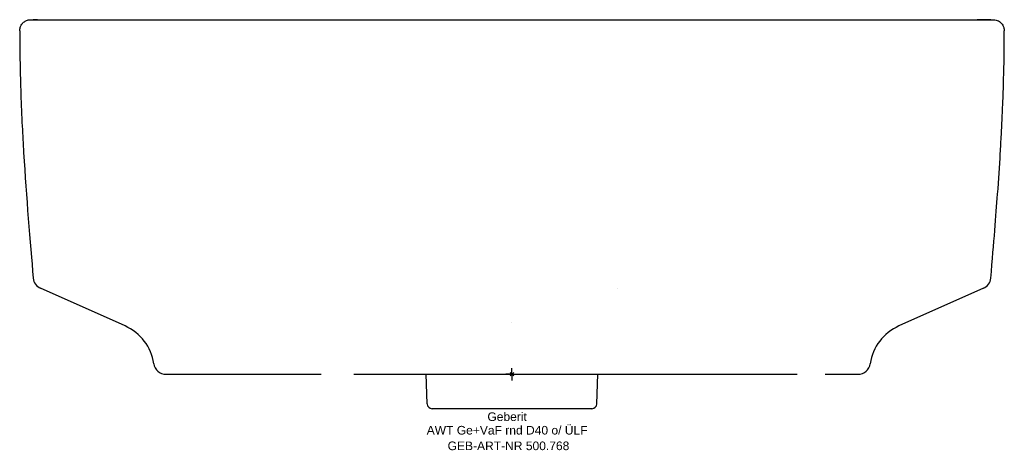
# Model space of a CAD drawing. Header units: millimetres. Extents: x -200 to 200, y -31 to 144.
import ezdxf
from ezdxf.enums import TextEntityAlignment as Align

# ---------------------------------------------------------------- set-up
doc = ezdxf.new("R2010")
doc.units = ezdxf.units.MM
doc.layers.get('0').update_dxf_attribs({"linetype": 'CONTINUOUS'})
for name, color, linetype, lineweight in [('Arbeitspunkt(DIN)', 7, 'CONTINUOUS', 25), ('GEB-ART-NR', 1, 'CONTINUOUS', 18), ('GEB-BEZUG', 2, 'CONTINUOUS', 25), ('GEB-TEXT', 5, 'CONTINUOUS', 18)]:
    doc.layers.add(name, color=color, linetype=linetype, lineweight=lineweight)
doc.layers.add('GEB-KONTUR-A', color=5, linetype='CONTINUOUS')
doc.styles.get("Standard").update_dxf_attribs({"font": 'arial.ttf'})

# ---------------------------------------------------------------- blocks, each defined once
blk = doc.blocks.new('Einfügepunkt')
at = {"layer": 'GEB-BEZUG'}
for p, q in [((-0.71, -0.71), (0.71, 0.71)), ((-0.71, 0.71), (0.71, -0.71))]:
    blk.add_line(p, q, dxfattribs=at)

msp = doc.modelspace()

# ---------------------------------------------------------------- linework, layer by layer
at = {"layer": 'Arbeitspunkt(DIN)', "ltscale": 25}
for q in [(-2.5, 0), (0, 2.5), (0, -2.5), (2.5, 0)]:
    msp.add_line((0, 0), q, dxfattribs=at)
at = {"layer": 'GEB-KONTUR-A', "ltscale": 25}
for p, q in [((-195.51, 144), (-195.5, 144)), ((-157.18, 19.6), (-191.55, 34.9)), ((43.04, 34.9), (43.04, 34.9)), ((191.55, 34.9), (157.18, 19.6)), ((-0.01, 20.85), (-0.01, 20.85)), ((-64.26, 0), (-0.01, 0)), ((-0.01, 0), (34.62, 0)), ((-34.45, -12.07), (-34.87, 0)), ((34.45, -12.07), (34.87, 0)), ((32.45, -14), (-32.45, -14))]:
    msp.add_line(p, q, dxfattribs=at)
for centre, radius, start, end in [((-189.51, 39.47), 5, 185.0389, 246.0008), ((189.51, 39.47), 5, 293.9999, 354.9628), ((-165.31, 1.33), 20, 8.4381, 65.9997), ((165.31, 1.33), 20, 114, 171.5615), ((-140.58, 5), 5, 188.4394, 269.9958), ((140.58, 5), 5, 269.9979, 351.5622), ((-32.45, -12), 2, 182, 269.9999), ((32.45, -12), 2, 270.0001, 358)]:
    msp.add_arc(centre, radius, start, end, dxfattribs=at)
for centre, major_axis, ratio, start_param, end_param in [((0.42, 142.6), (-195.84, 1.39), 0.000948, 6.116921, 6.186172), ((0.2, 142.61), (-195.66, 1.38), 0.000945, 6.131894, 6.183768), ((0.55, 143.59), (-195.99, 0.41), 0.000133, 6.117354, 6.132797), ((127.18, 5), (0, -5), 0.902665, 0.00017, 0.000185), ((127.18, 5), (0, -5), 0.902636, 0.00015, 0.000163)]:
    msp.add_ellipse(centre, major_axis=major_axis, ratio=ratio, start_param=start_param, end_param=end_param, dxfattribs=at)
for points, knots in [([(-200, 139.5), (-200, 139.96), (-199.92, 140.43), (-199.64, 141.32), (-199.42, 141.75), (-198.86, 142.53), (-198.5, 142.89), (-197.72, 143.44), (-197.3, 143.65), (-196.62, 143.86), (-196.39, 143.92), (-196.03, 143.97), (-195.91, 143.98), (-195.74, 143.99), (-195.7, 144), (-195.63, 144), (-195.62, 144), (-195.59, 144), (-195.58, 144), (-195.56, 144), (-195.55, 144), (-195.54, 144), (-195.54, 144), (-195.53, 144), (-195.53, 144), (-195.52, 144), (-195.51, 144), (-195.51, 144), (-195.51, 144), (-195.5, 144), (-195.5, 144), (-195.5, 144), (-195.5, 144), (-195.49, 144), (-195.49, 144), (-195.45, 144), (-195.4, 144), (-195.08, 144), (-194.61, 144), (-192.21, 144), (-189.17, 144), (-184.03, 144), (-183.14, 144), (-182.2, 144)], [0, 0, 0, 0, 0.138415, 0.138415, 0.280632, 0.280632, 0.427303, 0.427303, 0.566575, 0.566575, 0.63918, 0.63918, 0.67537, 0.67537, 0.688934, 0.688934, 0.694022, 0.694022, 0.697848, 0.697848, 0.699565, 0.699565, 0.701291, 0.701291, 0.703015, 0.703015, 0.71003, 0.71003, 0.716869, 0.716869, 0.737378, 0.737378, 0.798893, 0.798893, 0.983436, 0.983436, 1.537118, 1.537118, 3.199501, 3.199501, 7.169058, 7.169058, 7.948165, 7.948165, 7.948165, 7.948165]), ([(-195.5, 144), (-195.44, 144), (-194.62, 144), (-190.82, 144), (-187.31, 144), (-177.82, 144), (-171.81, 144), (-157.59, 144), (-149.31, 144), (-130.94, 144), (-120.78, 144), (-99.06, 144), (-87.38, 144), (-62.89, 144), (-49.94, 144), (-23.73, 144), (-10.34, 144), (15.82, 144), (28.72, 144), (53.93, 144), (66.36, 144), (90.62, 144), (102.52, 144), (124.71, 144), (135.1, 144), (153.28, 144), (161.23, 144), (174.6, 144), (180.13, 144), (188.74, 144), (191.83, 144), (194.87, 144), (195.5, 144), (195.5, 144)], [0, 0, 0, 0, 3.105758, 3.105758, 7.110477, 7.110477, 11.073804, 11.073804, 15.026112, 15.026112, 18.942344, 18.942344, 22.88473, 22.88473, 26.911246, 26.911246, 30.898266, 30.898266, 34.760676, 34.760676, 38.655, 38.655, 42.708491, 42.708491, 46.777328, 46.777328, 50.711972, 50.711972, 54.587768, 54.587768, 58.51033, 58.51033, 61.245799, 61.245799, 61.245799, 61.245799]), ([(-177.91, 144), (-175.03, 144), (-171.81, 144), (-165.64, 144), (-162.82, 144), (-159.82, 144)], [9.04925, 9.04925, 9.04925, 9.04925, 11.131058, 11.131058, 12.687066, 12.687066, 12.687066, 12.687066]), ([(-159.66, 144), (-156.72, 144), (-153.62, 144), (-141.93, 144), (-132.39, 144), (-111.77, 144), (-100.59, 144), (-84.71, 144), (-80.45, 144), (-76.13, 144)], [2.455945, 2.455945, 2.455945, 2.455945, 3.973355, 3.973355, 7.92748, 7.92748, 11.877637, 11.877637, 13.284608, 13.284608, 13.284608, 13.284608]), ([(-76.23, 144), (-65.69, 144), (-54.72, 144), (-30.58, 144), (-17.2, 144), (1.26, 144), (6.38, 144), (11.5, 144)], [23.521634, 23.521634, 23.521634, 23.521634, 26.957153, 26.957153, 30.960136, 30.960136, 32.494833, 32.494833, 32.494833, 32.494833]), ([(11.52, 144), (16.64, 144), (21.75, 144), (39.47, 144), (51.97, 144), (76.58, 144), (88.76, 144), (111.95, 144), (123.03, 144), (142.99, 144), (151.99, 144), (164.65, 144), (169.1, 144), (173.05, 144)], [22.249838, 22.249838, 22.249838, 22.249838, 23.787366, 23.787366, 27.623445, 27.623445, 31.624666, 31.624666, 35.706771, 35.706771, 39.718086, 39.718086, 42.2362, 42.2362, 42.2362, 42.2362]), ([(185.33, 144), (185.33, 144), (185.33, 144), (185.33, 144), (185.33, 144), (185.33, 144), (185.33, 144), (185.33, 144), (185.33, 144), (185.34, 144), (185.34, 144), (185.37, 144), (185.39, 144), (185.46, 144), (185.52, 144), (185.71, 144), (185.86, 144), (186.38, 144), (186.74, 144), (187.56, 144), (188.01, 144), (190.16, 144), (191.56, 144), (193.34, 144), (193.91, 144), (194.47, 144), (194.57, 144), (194.81, 144), (194.88, 144), (194.88, 144)], [0, 0, 0, 0, 0.000031, 0.000031, 0.000153, 0.000153, 0.000666, 0.000666, 0.001349, 0.001349, 0.004994, 0.004994, 0.02443, 0.02443, 0.076261, 0.076261, 0.214477, 0.214477, 0.58307, 0.58307, 1.074543, 1.074543, 3.04964, 3.04964, 4.365374, 4.365374, 4.80384, 4.80384, 4.969362, 4.969362, 4.969362, 4.969362]), ([(194.59, 144), (194.56, 144), (194.52, 144), (194.47, 144), (194.47, 144), (194.46, 144), (194.45, 144), (194.42, 144), (194.39, 144), (194.35, 144), (194.33, 144), (194.31, 144), (194.29, 144), (194.24, 144), (194.18, 144), (194.12, 144), (194.09, 144), (194.05, 144), (194.02, 144), (193.99, 144), (193.96, 144), (193.92, 144), (193.87, 144), (193.82, 144), (193.76, 144), (193.74, 144), (193.72, 144), (193.7, 144), (193.65, 144), (193.59, 144), (193.53, 144), (193.52, 144), (193.51, 144), (193.5, 144), (193.48, 144), (193.46, 144), (193.44, 144), (193.34, 144), (193.24, 144), (193.13, 144), (193.07, 144), (193.01, 144), (192.95, 144), (192.89, 144), (192.83, 144), (192.77, 144), (192.64, 144), (192.52, 144), (192.38, 144), (192.37, 144), (192.35, 144), (192.34, 144), (192.32, 144), (192.3, 144), (192.29, 144), (192.14, 144), (191.99, 144), (191.83, 144), (191.64, 144), (191.43, 144), (191.22, 144), (191.01, 144), (190.8, 144), (190.57, 144), (190.54, 144), (190.5, 144), (190.47, 144), (190.24, 144), (190.01, 144), (189.76, 144), (189.69, 144), (189.61, 144), (189.53, 144), (189.34, 144), (189.15, 144), (188.95, 144)], [0.1469872, 0.1469872, 0.1469872, 0.1469872, 0.1977635, 0.1977635, 0.1977635, 0.2072018, 0.2072018, 0.2072018, 0.244, 0.244, 0.244, 0.2650468, 0.2650468, 0.2650468, 0.3181313, 0.3181313, 0.3181313, 0.344, 0.344, 0.344, 0.3690737, 0.3690737, 0.3690737, 0.4069444, 0.4069444, 0.4069444, 0.4209913, 0.4209913, 0.4209913, 0.4579796, 0.4579796, 0.4579796, 0.464, 0.464, 0.464, 0.4757515, 0.4757515, 0.4757515, 0.5334367, 0.5334367, 0.5334367, 0.564, 0.564, 0.564, 0.5936989, 0.5936989, 0.5936989, 0.6509148, 0.6509148, 0.6509148, 0.6567731, 0.6567731, 0.6567731, 0.664, 0.664, 0.664, 0.7230492, 0.7230492, 0.7230492, 0.793223, 0.793223, 0.793223, 0.8586153, 0.8586153, 0.8586153, 0.8689485, 0.8689485, 0.8689485, 0.9320527, 0.9320527, 0.9320527, 0.9520111, 0.9520111, 0.9520111, 0.9979879, 0.9979879, 0.9979879, 0.9979879]), ([(195.15, 144), (195.17, 144), (195.19, 144), (195.27, 144), (195.33, 144), (195.4, 144), (195.42, 144), (195.45, 144), (195.46, 144), (195.48, 144), (195.49, 143.99), (195.5, 143.99), (195.51, 143.99), (195.53, 143.99), (195.53, 143.99), (195.54, 143.99), (195.55, 143.99), (195.55, 143.99), (195.55, 143.99), (195.55, 143.99), (195.55, 143.99), (195.55, 143.99)], [6.29436071, 6.29436071, 6.29436071, 6.29436071, 6.30161256, 6.30161256, 6.31881108, 6.31881108, 6.32408785, 6.32408785, 6.32758404, 6.32758404, 6.33107143, 6.33107143, 6.33551511, 6.33551511, 6.33972416, 6.33972416, 6.34680266, 6.34680266, 6.34781976, 6.34781976, 6.34783168, 6.34783168, 6.34783168, 6.34783168]), ([(194.76, 143.97), (194.76, 143.97), (194.76, 143.97), (194.76, 143.97), (194.76, 143.97), (194.76, 143.97), (194.77, 143.97), (194.77, 143.97), (194.78, 143.97), (194.79, 143.97), (194.8, 143.98), (194.83, 143.98), (194.84, 143.98), (194.91, 143.99), (194.97, 143.99), (195.03, 143.99), (195.03, 143.99), (195.03, 143.99)], [6.24255988, 6.24255988, 6.24255988, 6.24255988, 6.24275755, 6.24275755, 6.24324677, 6.24324677, 6.24521421, 6.24521421, 6.25032222, 6.25032222, 6.25527207, 6.25527207, 6.26180665, 6.26180665, 6.28165058, 6.28165058, 6.28180608, 6.28180608, 6.28180608, 6.28180608]), ([(194.87, 144), (194.87, 144), (194.92, 144), (194.99, 144), (195.02, 144), (195.02, 144)], [4.9968741, 4.9968741, 4.9968741, 4.9968741, 5.1985049, 5.1985049, 5.3416571, 5.3416571, 5.3416571, 5.3416571]), ([(194.88, 143.98), (194.88, 143.98), (194.88, 143.98), (194.88, 143.98), (194.88, 143.98), (194.89, 143.98), (194.89, 143.98), (194.91, 143.99), (194.92, 143.99), (194.97, 143.99), (195.01, 143.99), (195.06, 144), (195.07, 144), (195.07, 144)], [6.04019019, 6.04019019, 6.04019019, 6.04019019, 6.0414237, 6.0414237, 6.04237801, 6.04237801, 6.04967062, 6.04967062, 6.05632781, 6.05632781, 6.07177771, 6.07177771, 6.07348904, 6.07348904, 6.07348904, 6.07348904]), ([(195.01, 144), (195.01, 144), (195.02, 144), (195.02, 144), (195.02, 144), (195.03, 144), (195.04, 144), (195.07, 144), (195.11, 144), (195.14, 144), (195.15, 144), (195.15, 144), (195.15, 144), (195.16, 144), (195.16, 144), (195.16, 144)], [5.3748663, 5.3748663, 5.3748663, 5.3748663, 5.3988404, 5.3988404, 5.415522, 5.415522, 5.4377668, 5.4377668, 5.4955582, 5.4955582, 5.5148267, 5.5148267, 5.521246, 5.521246, 5.5286897, 5.5286897, 5.5286897, 5.5286897]), ([(195.02, 143.99), (195.02, 143.99), (195.02, 143.99), (195.02, 143.99), (195.02, 143.99), (195.02, 143.99), (195.02, 143.99), (195.02, 143.99), (195.03, 143.99), (195.04, 143.99), (195.05, 143.99), (195.09, 144), (195.12, 144), (195.16, 144), (195.16, 144), (195.16, 144)], [5.88730197, 5.88730197, 5.88730197, 5.88730197, 5.88736594, 5.88736594, 5.88819243, 5.88819243, 5.88929451, 5.88929451, 5.8935002, 5.8935002, 5.90393751, 5.90393751, 5.91538606, 5.91538606, 5.9162551, 5.9162551, 5.9162551, 5.9162551]), ([(195.11, 144), (195.11, 144), (195.11, 144), (195.11, 144), (195.11, 144), (195.11, 144), (195.11, 144), (195.12, 144), (195.12, 144), (195.15, 144), (195.18, 144), (195.23, 144), (195.24, 144), (195.25, 144), (195.25, 144), (195.25, 144)], [5.59587658, 5.59587658, 5.59587658, 5.59587658, 5.60186023, 5.60186023, 5.60524145, 5.60524145, 5.61426005, 5.61426005, 5.62628808, 5.62628808, 5.65911982, 5.65911982, 5.67922251, 5.67922251, 5.68554635, 5.68554635, 5.68554635, 5.68554635]), ([(195.13, 144), (195.13, 144), (195.15, 144), (195.19, 144), (195.22, 144), (195.27, 144), (195.29, 144), (195.32, 144), (195.34, 144), (195.35, 144), (195.35, 144), (195.35, 144), (195.35, 144), (195.35, 144), (195.35, 144), (195.35, 144), (195.35, 144), (195.35, 144)], [5.76352138, 5.76352138, 5.76352138, 5.76352138, 5.77865828, 5.77865828, 5.79462405, 5.79462405, 5.80416035, 5.80416035, 5.81357213, 5.81357213, 5.81719746, 5.81719746, 5.81840381, 5.81840381, 5.81920796, 5.81920796, 5.81934501, 5.81934501, 5.81934501, 5.81934501]), ([(195.15, 144), (195.2, 144), (195.25, 144), (195.33, 144), (195.36, 144), (195.4, 144), (195.42, 144), (195.45, 144), (195.46, 143.99), (195.48, 143.99), (195.48, 143.99), (195.49, 143.99), (195.5, 143.99), (195.51, 143.99), (195.52, 143.99), (195.53, 143.99), (195.53, 143.99), (195.53, 143.99), (195.53, 143.99), (195.53, 143.99), (195.53, 143.99), (195.53, 143.99)], [6.08250715, 6.08250715, 6.08250715, 6.08250715, 6.09808534, 6.09808534, 6.10703494, 6.10703494, 6.11181803, 6.11181803, 6.11626836, 6.11626836, 6.11914136, 6.11914136, 6.12226751, 6.12226751, 6.13282113, 6.13282113, 6.1398175, 6.1398175, 6.14214766, 6.14214766, 6.14306208, 6.14306208, 6.14306208, 6.14306208]), ([(195.17, 144), (195.21, 144), (195.26, 144), (195.32, 144), (195.34, 144), (195.37, 144), (195.39, 144), (195.41, 144), (195.42, 143.99), (195.44, 143.99), (195.44, 143.99), (195.45, 143.99), (195.45, 143.99), (195.45, 143.99), (195.45, 143.99), (195.45, 143.99), (195.45, 143.99), (195.45, 143.99)], [5.91794499, 5.91794499, 5.91794499, 5.91794499, 5.93219493, 5.93219493, 5.93845268, 5.93845268, 5.94279732, 5.94279732, 5.94822738, 5.94822738, 5.95167551, 5.95167551, 5.95546648, 5.95546648, 5.95672601, 5.95672601, 5.95729678, 5.95729678, 5.95729678, 5.95729678]), ([(195.47, 144), (195.48, 144), (195.48, 144), (195.49, 144), (195.5, 144), (195.5, 144), (195.5, 144), (195.5, 144), (195.5, 144), (195.51, 144), (195.52, 144), (195.52, 144), (195.53, 144), (195.53, 144), (195.54, 144), (195.55, 144), (195.56, 144), (195.61, 144), (195.66, 144), (195.86, 143.99), (196.03, 143.97), (196.52, 143.89), (196.84, 143.8), (197.45, 143.56), (197.75, 143.41), (198.3, 143.04), (198.56, 142.82), (199.01, 142.34), (199.21, 142.07), (199.54, 141.5), (199.68, 141.19), (199.92, 140.43), (200, 139.96), (200, 139.5)], [5.507612, 5.507612, 5.507612, 5.507612, 5.643481, 5.643481, 5.757021, 5.757021, 5.842175, 5.842175, 5.858153, 5.858153, 5.861255, 5.861255, 5.862814, 5.862814, 5.864378, 5.864378, 5.867513, 5.867513, 5.879924, 5.879924, 5.929342, 5.929342, 6.028598, 6.028598, 6.127836, 6.127836, 6.227125, 6.227125, 6.326418, 6.326418, 6.425657, 6.425657, 6.565081, 6.565081, 6.565081, 6.565081]), ([(-200, 139.5), (-200, 135.34), (-199.96, 130.88), (-199.72, 118.19), (-199.42, 109.54), (-198.81, 97.16), (-198.61, 93.58), (-197.32, 71.84), (-195.78, 53.66), (-194.49, 39.03)], [0.0000002, 0.0000002, 0.0000002, 0.0000002, 0.144, 0.144, 0.392832, 0.392832, 0.492832, 0.492832, 1, 1, 1, 1]), ([(194.49, 39.03), (195.8, 53.89), (196.64, 64.39), (197.72, 79.2), (198.07, 84.43), (198.53, 92.21), (198.67, 94.75), (199.01, 101.2), (199.21, 105.22), (199.51, 112.9), (199.63, 116.29), (199.88, 125.63), (200, 132.01), (200, 139.5)], [0, 0, 0, 0, 0.298598, 0.298598, 0.505958, 0.505958, 0.605958, 0.605958, 0.749958, 0.749958, 0.849958, 0.849958, 1, 1, 1, 1]), ([(-140.58, 0), (-140.58, 0), (-140.58, 0), (-140.57, 0), (-140.54, 0), (-140.44, 0), (-140.36, 0), (-140.15, 0), (-140, 0), (-139.63, 0), (-139.4, 0), (-138.88, 0), (-138.57, 0), (-137.89, 0), (-137.52, 0), (-136.99, 0), (-136.88, 0), (-136.44, 0), (-136.1, 0), (-135.24, 0), (-134.71, 0), (-133.56, 0), (-132.95, 0), (-131.64, 0), (-130.95, 0), (-129.49, 0), (-128.71, 0), (-127.09, 0), (-126.24, 0), (-124.46, 0), (-123.53, 0), (-121.59, 0), (-120.59, 0), (-118.51, 0), (-117.43, 0), (-115.22, 0), (-114.07, 0), (-111.72, 0), (-110.5, 0), (-108.02, 0), (-106.74, 0), (-104.13, 0), (-102.79, 0), (-100.06, 0), (-98.66, 0), (-96.41, 0), (-95.57, 0), (-94.13, 0), (-93.53, 0), (-91.44, 0), (-89.93, 0), (-86.74, 0), (-85.05, 0), (-81.42, 0), (-79.46, 0), (-77.47, 0)], [0, 0, 0, 0, 0.0085951, 0.0085951, 0.0391355, 0.0391355, 0.0739741, 0.0739741, 0.1131732, 0.1131732, 0.1546819, 0.1546819, 0.1963834, 0.1963834, 0.2378847, 0.2378847, 0.248832, 0.248832, 0.279355, 0.279355, 0.3207822, 0.3207822, 0.3621754, 0.3621754, 0.4035696, 0.4035696, 0.4449653, 0.4449653, 0.486363, 0.486363, 0.5277737, 0.5277737, 0.5691859, 0.5691859, 0.6105755, 0.6105755, 0.6519785, 0.6519785, 0.6934804, 0.6934804, 0.7351253, 0.7351253, 0.7768672, 0.7768672, 0.8187174, 0.8187174, 0.843264, 0.843264, 0.8604662, 0.8604662, 0.9028694, 0.9028694, 0.9485215, 0.9485215, 0.9999478, 0.9999478, 0.9999478, 0.9999478]), ([(34.62, 0), (37.88, 0), (41.12, 0), (47.17, 0), (49.99, 0), (55.27, 0), (57.74, 0), (62.35, 0), (64.5, 0), (68.51, 0), (70.37, 0), (73.88, 0), (75.52, 0), (78.63, 0), (80.1, 0), (82.94, 0), (85.63, 0), (88.26, 0), (89.56, 0), (89.59, 0), (90.93, 0), (92.21, 0), (94.75, 0), (96, 0), (98.46, 0), (99.68, 0), (102.08, 0), (103.27, 0), (105.66, 0), (106.87, 0), (109.33, 0), (110.58, 0), (113.18, 0), (114.51, 0), (115.79, 0)], [0, 0, 0, 0, 0.10166, 0.10166, 0.192036, 0.192036, 0.272962, 0.272962, 0.345017, 0.345017, 0.409184, 0.409184, 0.466873, 0.466873, 0.519932, 0.519932, 0.570455, 0.619174, 0.619174, 0.620324, 0.620324, 0.670317, 0.670317, 0.720266, 0.720266, 0.770378, 0.770378, 0.82115, 0.82115, 0.874621, 0.874621, 0.933438, 0.933438, 1, 1, 1, 1]), ([(127.19, 0), (128, 0), (128.78, 0), (130.23, 0), (130.91, 0), (132.2, 0), (132.81, 0), (133.96, 0), (134.49, 0), (135.5, 0), (135.97, 0), (136.83, 0), (137.23, 0), (137.95, 0), (138.27, 0), (138.84, 0), (139.08, 0), (139.51, 0), (139.69, 0), (139.99, 0), (140.12, 0), (140.32, 0), (140.4, 0), (140.51, 0), (140.55, 0), (140.58, 0), (140.58, 0), (140.58, 0)], [0.0003746, 0.0003746, 0.0003746, 0.0003746, 0.0885613, 0.0885613, 0.1737274, 0.1737274, 0.2589955, 0.2589955, 0.3442491, 0.3442491, 0.4299399, 0.4299399, 0.5154937, 0.5154937, 0.5992241, 0.5992241, 0.6796056, 0.6796056, 0.7561001, 0.7561001, 0.8280998, 0.8280998, 0.8969325, 0.8969325, 0.9659776, 0.9659776, 1, 1, 1, 1])]:
    msp.add_open_spline(points, degree=3, knots=knots, dxfattribs=at)
for points in [[(188.46, 144), (191.56, 144), (193.54, 144), (194.59, 144)], [(195.18, 144), (195.28, 144), (195.39, 144), (195.5, 144)], [(195.08, 144), (195.1, 144), (195.12, 144), (195.15, 144)], [(195.11, 144), (195.11, 144), (195.12, 144), (195.13, 144)], [(195.13, 144), (195.13, 144), (195.14, 144), (195.14, 144)]]:
    msp.add_open_spline(points, degree=3, dxfattribs=at)

# ---------------------------------------------------------------- block references
at = {"ltscale": 25}
msp.add_blockref('Einfügepunkt', (0, 0), dxfattribs=at)

# ---------------------------------------------------------------- texts
at = {"layer": 'GEB-ART-NR'}
msp.add_text('GEB-ART-NR 500.768', height=3.5, dxfattribs=at).set_placement((-1.43, -30.84), align=Align.CENTER)
at = {"layer": 'GEB-TEXT'}
for s, p in [('Geberit', (-1.98, -19)), ('AWT Ge+VaF rnd D40 o/ ÜLF', (-1.98, -24.5))]:
    msp.add_text(s, height=3.5, dxfattribs=at).set_placement(p, align=Align.CENTER)

doc.saveas('drawing.dxf')
